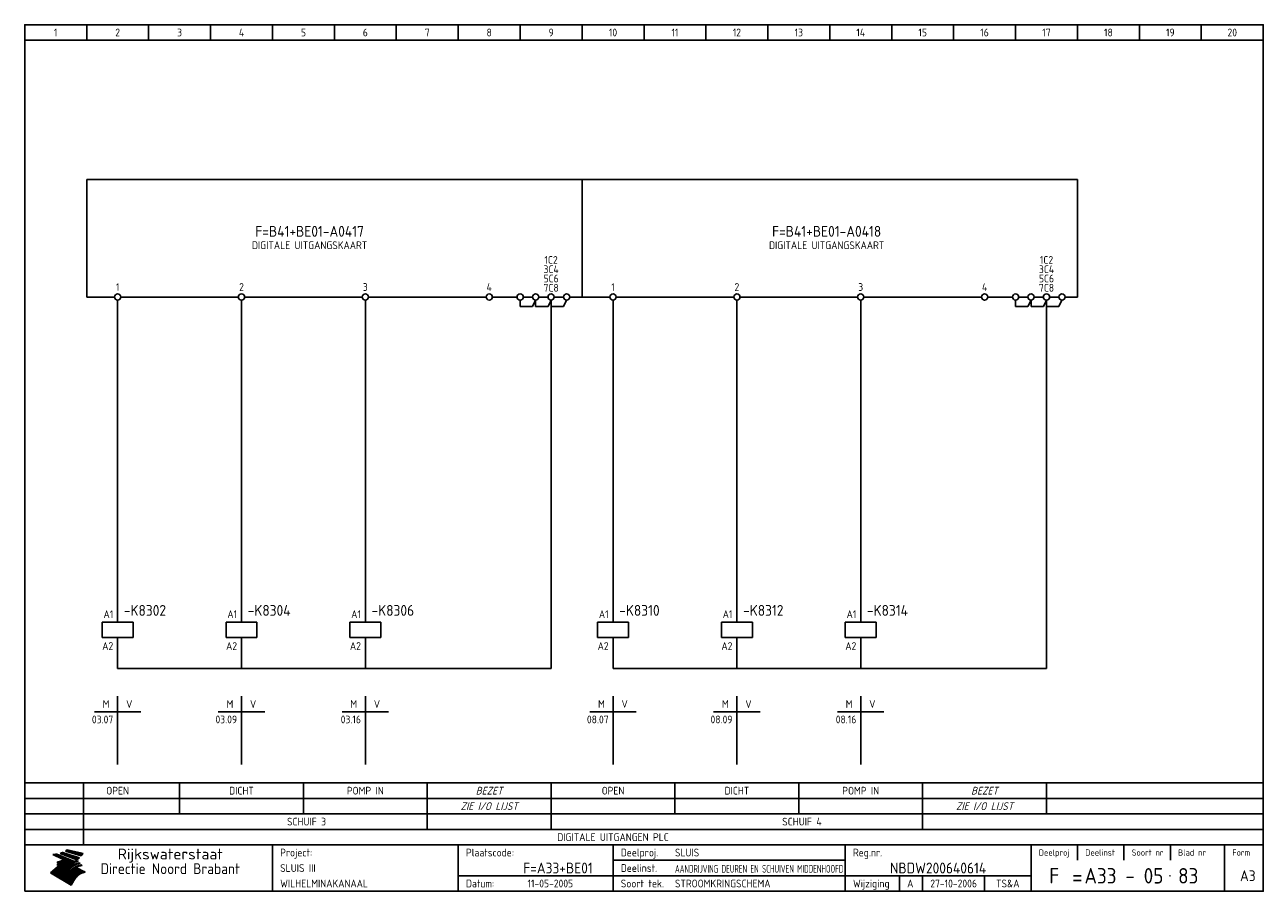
# Model space of a CAD drawing. Extents: x 10 to 410, y 10 to 290.
import ezdxf
from ezdxf.enums import TextEntityAlignment as Align

# ---------------------------------------------------------------- set-up
doc = ezdxf.new("R2010")
doc.units = 0
doc.header["$LTSCALE"] = 15
doc.header["$MEASUREMENT"] = 0
for name, color, linetype in [('0-25', 7, 'CONTINUOUS'), ('0-35', 2, 'CONTINUOUS'), ('0-50', 3, 'CONTINUOUS'), ('B-25', 7, 'CONTINUOUS'), ('B-35', 2, 'CONTINUOUS'), ('S-25', 7, 'CONTINUOUS')]:
    doc.layers.add(name, color=color, linetype=linetype)
doc.styles.add('ISO', font='iso.shx')
doc.styles.get("Standard").update_dxf_attribs({"font": 'iso.shx'})

# ---------------------------------------------------------------- blocks, each defined once
blk = doc.blocks.new('0035')
at = {"layer": 'S-25'}
blk.add_circle((0, 0), 1, dxfattribs=at)
at = {"layer": 'B-25'}
blk.add_attdef('OM1', text='', height=2.5, dxfattribs=at).set_placement((0, -3.01), align=Align.MIDDLE)
blk = doc.blocks.new('0059')
at = {"layer": 'S-25'}
for p, q in [((0, 0), (0, -5)), ((-5, -5), (5, -5)), ((-5, -10), (-5, -5)), ((5, -10), (5, -5)), ((-5, -10), (5, -10)), ((0, -10), (0, -15))]:
    blk.add_line(p, q, dxfattribs=at)
at = {"layer": 'B-25'}
for tag, p in [('KN1', (-1.43, -3.73)), ('KN2', (-1.43, -14.01))]:
    blk.add_attdef(tag, text='', height=2.5, dxfattribs=at).set_placement(p, align=Align.RIGHT)
at = {"layer": 'B-35'}
blk.add_attdef('KT', (7.14, -8.99), '', height=3.5, dxfattribs=at)
blk = doc.blocks.new('0060')
at = {"layer": 'S-25'}
for p, q in [((0, 0), (0, -22)), ((-7.5, -5), (0, -5)), ((7.5, -5), (0, -5))]:
    blk.add_line(p, q, dxfattribs=at)
at = {"layer": 'B-25', "style": 'ISO'}
blk.add_text('M', height=2.5, dxfattribs=at).set_placement((-3.75, -2.5), align=Align.MIDDLE_CENTER)
blk.add_text('V', height=2.5, dxfattribs=at).set_placement((3.75, -2.5), align=Align.MIDDLE)
at = {"layer": 'B-25'}
for tag, p in [('M1', (-1.43, -8.73)), ('M2', (-1.43, -12.73)), ('M3', (-1.43, -16.73)), ('M4', (-1.43, -20.73))]:
    blk.add_attdef(tag, text='', height=2.5, dxfattribs=at).set_placement(p, align=Align.RIGHT)
for tag, p in [('V1', (1.57, -8.73)), ('V2', (1.57, -12.73)), ('V3', (1.57, -16.73)), ('V4', (1.57, -20.73))]:
    blk.add_attdef(tag, p, '', height=2.5, dxfattribs=at)
blk = doc.blocks.new('KADERA3')
at = {"layer": '0-25'}
for p, q in [((30, 285), (30, 290)), ((50, 285), (50, 290)), ((70, 285), (70, 290)), ((90, 285), (90, 290)), ((110, 285), (110, 290)), ((130, 285), (130, 290)), ((150, 285), (150, 290)), ((170, 285), (170, 290)), ((190, 285), (190, 290)), ((210, 285), (210, 290)), ((230, 285), (230, 290)), ((250, 285), (250, 290)), ((270, 285), (270, 290)), ((290, 285), (290, 290)), ((310, 285), (310, 290)), ((330, 285), (330, 290)), ((350, 285), (350, 290)), ((370, 285), (370, 290)), ((390, 285), (390, 290)), ((10, 285), (410, 285)), ((410, 35), (10, 35)), ((410, 30), (10, 30)), ((350, 25), (350, 20)), ((365, 25), (365, 20)), ((380, 25), (380, 20)), ((200, 20), (275, 20)), ((150, 15), (335, 15)), ((292.5, 15), (292.5, 10)), ((300, 15), (300, 10)), ((320, 15), (320, 10))]:
    blk.add_line(p, q, dxfattribs=at)
at = {"layer": '0-25', "color": 7}
for p, q in [((19.1, 21.89), (25.12, 19)), ((19.1, 21.89), (25.12, 19)), ((19.17, 21.86), (20.7, 21.86)), ((19.29, 21.8), (20.83, 21.8)), ((19.4, 21.75), (20.96, 21.75)), ((19.52, 21.69), (21.09, 21.69)), ((19.64, 21.63), (21.22, 21.63)), ((19.74, 21.92), (20.56, 21.92)), ((19.75, 21.58), (21.36, 21.58)), ((19.87, 21.52), (21.49, 21.52)), ((19.99, 21.47), (21.62, 21.47)), ((20.11, 21.41), (21.75, 21.41)), ((20.22, 21.35), (21.88, 21.35)), ((20.25, 21.97), (20.43, 21.97)), ((20.34, 21.3), (22.02, 21.3)), ((20.38, 21.99), (26.02, 19.59)), ((20.38, 21.99), (26.02, 19.59)), ((20.46, 21.24), (22.15, 21.24)), ((20.57, 21.18), (22.28, 21.18)), ((20.69, 21.13), (22.41, 21.13)), ((20.81, 21.07), (22.55, 21.07)), ((20.92, 21.02), (22.68, 21.02)), ((21.04, 20.96), (22.81, 20.96)), ((21.16, 20.9), (22.94, 20.9)), ((21.27, 20.85), (23.07, 20.85)), ((21.39, 20.79), (23.21, 20.79)), ((21.47, 22.25), (26.83, 20.19)), ((21.47, 22.25), (26.83, 20.19)), ((21.49, 22.25), (23.07, 22.25)), ((21.51, 20.73), (23.34, 20.73)), ((21.6, 22.2), (23.25, 22.2)), ((21.63, 20.68), (23.47, 20.68)), ((21.65, 22.31), (22.89, 22.31)), ((21.74, 20.62), (23.6, 20.62)), ((21.75, 22.14), (23.42, 22.14)), ((21.8, 22.37), (22.71, 22.37)), ((21.86, 20.57), (23.73, 20.57)), ((21.9, 22.08), (23.6, 22.08)), ((21.94, 22.42), (22.53, 22.42)), ((21.98, 20.51), (23.87, 20.51)), ((22.04, 22.03), (23.78, 22.03)), ((22.06, 22.48), (22.36, 22.48)), ((22.09, 20.45), (24, 20.45)), ((22.18, 22.53), (27.65, 20.8)), ((22.18, 22.53), (27.65, 20.8)), ((22.19, 21.97), (23.96, 21.97)), ((22.21, 20.4), (24.13, 20.4)), ((22.33, 20.34), (24.26, 20.34)), ((22.34, 21.92), (24.13, 21.92)), ((22.37, 20), (23.08, 20)), ((22.44, 20.28), (24.4, 20.28)), ((22.48, 21.86), (24.31, 21.86)), ((22.49, 20.06), (23.04, 20.06)), ((22.56, 20.23), (24.53, 20.23)), ((22.61, 20.12), (22.93, 20.12)), ((22.63, 21.8), (24.49, 21.8)), ((22.68, 20.17), (24.66, 20.17)), ((22.71, 20.17), (22.82, 20.17)), ((23.11, 20.02), (22.77, 20.2)), ((23.11, 20.02), (22.77, 20.2)), ((22.78, 21.75), (24.67, 21.75)), ((22.79, 20.12), (24.79, 20.12)), ((22.91, 20.06), (24.92, 20.06)), ((22.92, 21.69), (24.85, 21.69)), ((23.03, 20), (25.06, 20)), ((23.07, 21.63), (25.02, 21.63)), ((23.14, 22.99), (28.22, 21.46)), ((23.14, 22.99), (28.22, 21.46)), ((23.15, 22.98), (25.33, 22.98)), ((23.22, 21.58), (25.2, 21.58)), ((23.23, 23.04), (25.09, 23.04)), ((23.32, 23.1), (24.84, 23.1)), ((23.34, 22.93), (25.57, 22.93)), ((23.36, 21.52), (25.38, 21.52)), ((23.4, 23.15), (24.6, 23.15)), ((23.49, 23.21), (24.36, 23.21)), ((23.51, 21.47), (25.56, 21.47)), ((23.52, 22.87), (25.81, 22.87)), ((23.57, 23.27), (24.12, 23.27)), ((23.64, 23.32), (23.87, 23.32)), ((23.66, 21.41), (25.74, 21.41)), ((23.7, 23.36), (28.82, 22.17)), ((23.7, 23.36), (28.82, 22.17)), ((23.71, 22.82), (26.06, 22.82)), ((23.8, 21.35), (25.91, 21.35)), ((23.9, 22.76), (26.3, 22.76)), ((23.95, 21.3), (26.09, 21.3)), ((24.09, 22.7), (26.54, 22.7)), ((24.09, 21.24), (26.27, 21.24)), ((24.24, 21.18), (26.45, 21.18)), ((24.27, 22.65), (26.78, 22.65)), ((24.39, 21.13), (26.62, 21.13)), ((24.46, 22.59), (27.03, 22.59)), ((24.53, 21.07), (26.8, 21.07)), ((24.65, 22.53), (27.27, 22.53)), ((24.68, 21.02), (26.98, 21.02)), ((24.83, 20.96), (27.16, 20.96)), ((24.84, 22.48), (27.51, 22.48)), ((24.97, 20.9), (27.34, 20.9)), ((25.02, 22.42), (27.75, 22.42)), ((25.12, 20.85), (27.51, 20.85)), ((25.21, 22.37), (28, 22.37)), ((25.27, 20.79), (27.63, 20.79)), ((25.4, 22.31), (28.24, 22.31)), ((25.41, 20.73), (27.57, 20.73)), ((25.56, 20.68), (27.51, 20.68)), ((25.58, 22.25), (28.48, 22.25)), ((25.71, 20.62), (27.44, 20.62)), ((25.77, 22.2), (28.72, 22.2)), ((25.85, 20.57), (27.37, 20.57)), ((25.96, 22.14), (28.79, 22.14)), ((26, 20.51), (27.29, 20.51)), ((26.15, 22.08), (28.75, 22.08)), ((26.15, 20.45), (27.22, 20.45)), ((26.29, 20.4), (27.14, 20.4)), ((26.33, 22.03), (28.71, 22.03)), ((26.44, 20.34), (27.06, 20.34)), ((26.52, 21.97), (28.66, 21.97)), ((26.59, 20.28), (26.97, 20.28)), ((26.71, 21.92), (28.62, 21.92)), ((26.73, 20.23), (26.89, 20.23)), ((26.9, 21.86), (28.57, 21.86)), ((27.08, 21.8), (28.52, 21.8)), ((27.27, 21.75), (28.48, 21.75)), ((27.46, 21.69), (28.43, 21.69)), ((27.65, 21.63), (28.38, 21.63)), ((27.83, 21.58), (28.33, 21.58)), ((28.02, 21.52), (28.28, 21.52)), ((28.21, 21.47), (28.22, 21.47)), ((20.58, 17.88), (18.3, 16)), ((20.58, 17.88), (18.3, 16)), ((24.94, 11.97), (18.3, 16)), ((24.94, 11.97), (18.3, 16)), ((18.31, 16.01), (20.96, 16.01)), ((18.38, 16.07), (21.46, 16.07)), ((18.45, 16.12), (21.88, 16.12)), ((18.52, 16.18), (22.15, 16.18)), ((18.59, 16.23), (22.38, 16.23)), ((18.65, 16.29), (22.58, 16.29)), ((18.72, 16.35), (22.75, 16.35)), ((18.79, 16.4), (22.91, 16.4)), ((18.86, 16.46), (20.6, 16.46)), ((18.93, 16.52), (20.6, 16.52)), ((18.99, 16.57), (20.6, 16.57)), ((19.06, 16.63), (20.6, 16.63)), ((19.13, 16.68), (20.6, 16.68)), ((19.2, 16.74), (20.6, 16.74)), ((19.27, 16.8), (20.6, 16.8)), ((19.33, 16.85), (21.07, 16.85)), ((19.4, 16.91), (21.55, 16.91)), ((19.47, 16.97), (21.88, 16.97)), ((19.54, 17.02), (22.13, 17.02)), ((19.61, 17.08), (22.34, 17.08)), ((19.67, 17.13), (20.6, 17.13)), ((19.74, 17.19), (20.6, 17.19)), ((19.81, 17.25), (20.6, 17.25)), ((19.88, 17.3), (20.6, 17.3)), ((19.95, 17.36), (20.6, 17.36)), ((20.01, 17.42), (20.6, 17.42)), ((20.08, 17.47), (20.93, 17.47)), ((20.15, 17.53), (21.26, 17.53)), ((20.22, 17.58), (21.51, 17.58)), ((20.29, 17.64), (21.72, 17.64)), ((20.35, 17.7), (21.9, 17.7)), ((20.42, 17.75), (22.07, 17.75)), ((20.49, 17.81), (22.22, 17.81)), ((20.56, 17.87), (22.36, 17.87)), ((20.6, 19.11), (20.58, 19.51)), ((20.6, 19.11), (20.58, 19.51)), ((20.58, 19.5), (22.09, 19.5)), ((20.58, 19.44), (21.95, 19.44)), ((20.59, 19.38), (21.79, 19.38)), ((20.59, 19.33), (21.62, 19.33)), ((20.59, 19.27), (21.42, 19.27)), ((20.6, 19.22), (21.2, 19.22)), ((20.6, 19.16), (20.93, 19.16)), ((20.6, 19.11), (20.69, 19.12)), ((20.6, 19.11), (20.69, 19.12)), ((20.6, 18.79), (20.77, 18.81)), ((20.6, 18.79), (20.77, 18.81)), ((20.6, 18.29), (20.6, 18.79)), ((20.6, 18.29), (20.6, 18.79)), ((20.6, 18.77), (22.46, 18.77)), ((20.6, 18.71), (22.33, 18.71)), ((20.6, 18.65), (22.19, 18.65)), ((20.6, 18.6), (22.04, 18.6)), ((20.6, 18.54), (21.87, 18.54)), ((20.6, 18.48), (21.68, 18.48)), ((20.6, 18.43), (21.46, 18.43)), ((20.6, 18.37), (21.21, 18.37)), ((20.6, 18.32), (20.87, 18.32)), ((20.6, 18.29), (20.88, 18.32)), ((20.6, 18.29), (20.88, 18.32)), ((20.6, 17.88), (20.86, 17.91)), ((20.6, 17.88), (20.86, 17.91)), ((20.6, 17.43), (20.97, 17.48)), ((20.6, 17.43), (20.97, 17.48)), ((20.6, 17.43), (20.6, 17.09)), ((20.6, 17.43), (20.6, 17.09)), ((20.6, 17.09), (21.26, 17.16)), ((20.6, 17.09), (21.26, 17.16)), ((20.6, 16.8), (21.37, 16.89)), ((20.6, 16.8), (21.37, 16.89)), ((20.6, 16.8), (20.6, 16.45)), ((20.6, 16.8), (20.6, 16.45)), ((20.6, 16.45), (21.56, 16.56)), ((20.6, 16.45), (21.56, 16.56)), ((20.6, 15.97), (21.67, 16.09)), ((20.6, 15.97), (21.67, 16.09)), ((20.7, 16.46), (23.06, 16.46)), ((20.9, 19.55), (22.23, 19.55)), ((20.9, 18.82), (22.59, 18.82)), ((20.98, 17.92), (22.5, 17.92)), ((21.02, 17.13), (22.53, 17.13)), ((21.19, 19.61), (22.35, 19.61)), ((21.2, 16.52), (23.2, 16.52)), ((21.32, 18.88), (22.71, 18.88)), ((21.32, 17.98), (22.62, 17.98)), ((21.42, 19.67), (22.47, 19.67)), ((21.47, 17.19), (22.7, 17.19)), ((21.59, 18.03), (22.74, 18.03)), ((21.61, 18.93), (22.82, 18.93)), ((21.62, 19.72), (22.59, 19.72)), ((21.72, 16.57), (23.32, 16.57)), ((21.77, 17.25), (22.85, 17.25)), ((21.8, 19.78), (22.69, 19.78)), ((21.8, 18.09), (22.85, 18.09)), ((21.84, 18.99), (22.92, 18.99)), ((21.96, 19.83), (22.79, 19.83)), ((21.99, 18.15), (22.95, 18.15)), ((22.01, 17.3), (22.99, 17.3)), ((22.03, 19.05), (23.03, 19.05)), ((22.1, 16.63), (23.44, 16.63)), ((22.11, 19.89), (22.89, 19.89)), ((22.16, 18.2), (23.05, 18.2)), ((22.21, 19.1), (23.12, 19.1)), ((22.21, 17.36), (23.12, 17.36)), ((22.24, 19.95), (22.99, 19.95)), ((22.31, 18.26), (23.15, 18.26)), ((22.36, 19.16), (23.22, 19.16)), ((22.38, 16.68), (23.56, 16.68)), ((22.39, 17.42), (23.24, 17.42)), ((22.45, 18.32), (23.24, 18.32)), ((22.51, 19.22), (23.3, 19.22)), ((22.56, 17.47), (23.36, 17.47)), ((22.59, 18.37), (23.33, 18.37)), ((22.6, 16.74), (23.66, 16.74)), ((22.64, 19.27), (23.39, 19.27)), ((22.71, 18.43), (23.42, 18.43)), ((22.71, 17.53), (23.47, 17.53)), ((22.77, 19.33), (23.47, 19.33)), ((22.79, 16.8), (23.77, 16.8)), ((22.83, 18.48), (23.5, 18.48)), ((22.84, 17.58), (23.57, 17.58)), ((22.89, 19.38), (23.55, 19.38)), ((22.94, 18.54), (23.58, 18.54)), ((22.96, 16.85), (23.86, 16.85)), ((22.97, 17.64), (23.67, 17.64)), ((23, 19.44), (23.63, 19.44)), ((23.04, 18.6), (23.66, 18.6)), ((23.1, 19.5), (23.72, 19.5)), ((23.1, 17.7), (23.77, 17.7)), ((23.12, 16.91), (23.96, 16.91)), ((23.14, 18.65), (23.74, 18.65)), ((23.15, 19.95), (25.19, 19.95)), ((23.21, 19.55), (23.8, 19.55)), ((23.21, 17.75), (23.86, 17.75)), ((23.21, 16.01), (28.9, 16.01)), ((23.24, 18.71), (23.82, 18.71)), ((23.26, 19.89), (25.32, 19.89)), ((23.26, 16.97), (24.05, 16.97)), ((23.3, 19.61), (23.88, 19.61)), ((23.32, 17.81), (23.95, 17.81)), ((23.33, 18.77), (23.91, 18.77)), ((23.37, 16.07), (29.08, 16.07)), ((23.38, 19.83), (25.45, 19.83)), ((23.39, 19.67), (23.81, 19.67)), ((23.39, 17.02), (24.14, 17.02)), ((23.42, 18.82), (23.99, 18.82)), ((23.42, 17.87), (24.03, 17.87)), ((23.45, 19.7), (23.58, 19.79)), ((23.45, 19.7), (23.58, 19.79)), ((23.48, 19.72), (23.7, 19.72)), ((23.5, 19.78), (25.58, 19.78)), ((23.51, 18.88), (24.07, 18.88)), ((23.51, 16.12), (29.27, 16.12)), ((23.52, 17.92), (24.11, 17.92)), ((23.52, 17.08), (24.22, 17.08)), ((23.54, 18.9), (24.3, 19.42)), ((23.54, 18.9), (24.3, 19.42)), ((23.56, 19.78), (23.59, 19.78)), ((23.56, 19.39), (23.9, 19.62)), ((23.56, 19.39), (23.9, 19.62)), ((23.58, 19.79), (23.9, 19.62)), ((23.58, 19.79), (23.9, 19.62)), ((23.59, 18.93), (24.15, 18.93)), ((23.61, 19.72), (25.72, 19.72)), ((23.62, 17.98), (24.2, 17.98)), ((23.63, 17.13), (24.3, 17.13)), ((23.65, 18.59), (24.62, 19.25)), ((23.65, 18.59), (24.62, 19.25)), ((29.41, 16.17), (23.65, 16.17)), ((23.67, 18.99), (24.23, 18.99)), ((23.71, 18.03), (24.28, 18.03)), ((23.73, 19.67), (25.85, 19.67)), ((23.75, 19.05), (24.32, 19.05)), ((23.75, 17.19), (24.38, 17.19)), ((23.77, 16.23), (29.47, 16.23)), ((23.79, 18.09), (24.36, 18.09)), ((23.83, 19.1), (24.4, 19.1)), ((23.85, 19.61), (25.98, 19.61)), ((23.85, 17.25), (24.46, 17.25)), ((23.88, 18.15), (24.44, 18.15)), ((23.89, 16.29), (29.36, 16.29)), ((23.92, 19.16), (24.48, 19.16)), ((23.94, 18.19), (25.23, 19.07)), ((23.94, 18.19), (25.23, 19.07)), ((23.95, 17.3), (24.55, 17.3)), ((23.96, 19.55), (25.96, 19.55)), ((23.96, 18.2), (24.53, 18.2)), ((24, 19.22), (24.56, 19.22)), ((24, 16.35), (29.24, 16.35)), ((24.04, 18.26), (24.61, 18.26)), ((24.05, 17.36), (24.63, 17.36)), ((24.06, 17.88), (25.34, 18.76)), ((24.06, 17.88), (25.34, 18.76)), ((24.08, 19.5), (25.88, 19.5)), ((24.08, 19.27), (24.58, 19.27)), ((24.11, 16.4), (29.13, 16.4)), ((24.13, 18.32), (24.69, 18.32)), ((24.14, 17.42), (24.71, 17.42)), ((24.16, 19.33), (24.47, 19.33)), ((24.2, 19.44), (25.79, 19.44)), ((24.21, 18.37), (24.77, 18.37)), ((24.21, 16.46), (29.02, 16.46)), ((24.23, 17.47), (24.79, 17.47)), ((24.24, 17.48), (25.52, 18.36)), ((24.24, 17.48), (25.52, 18.36)), ((24.25, 19.38), (24.36, 19.38)), ((24.29, 18.43), (24.85, 18.43)), ((24.3, 19.42), (24.62, 19.25)), ((24.3, 19.42), (24.62, 19.25)), ((24.31, 19.38), (25.71, 19.38)), ((24.31, 17.53), (24.87, 17.53)), ((24.31, 16.52), (28.91, 16.52)), ((24.35, 17.17), (25.64, 18.05)), ((24.35, 17.17), (25.64, 18.05)), ((24.37, 18.48), (24.94, 18.48)), ((24.39, 17.58), (24.96, 17.58)), ((24.4, 16.57), (28.79, 16.57)), ((24.43, 19.33), (25.62, 19.33)), ((24.45, 18.54), (25.02, 18.54)), ((24.47, 17.64), (25.04, 17.64)), ((24.49, 16.63), (28.68, 16.63)), ((24.54, 18.6), (25.1, 18.6)), ((24.55, 19.27), (25.54, 19.27)), ((24.56, 17.7), (25.12, 17.7)), ((24.57, 16.68), (28.57, 16.68)), ((24.62, 18.65), (25.18, 18.65)), ((24.63, 16.72), (25.91, 17.6)), ((24.63, 16.72), (25.91, 17.6)), ((24.64, 17.75), (25.2, 17.75)), ((24.66, 16.74), (28.45, 16.74)), ((24.67, 19.22), (25.45, 19.22)), ((24.7, 18.71), (25.27, 18.71)), ((24.72, 17.81), (25.29, 17.81)), ((24.74, 16.8), (28.34, 16.8)), ((24.78, 19.16), (25.37, 19.16)), ((24.78, 18.77), (25.34, 18.77)), ((24.8, 17.87), (25.37, 17.87)), ((24.82, 16.85), (28.23, 16.85)), ((24.87, 18.82), (25.4, 18.82)), ((24.89, 17.92), (25.45, 17.92)), ((24.9, 19.1), (25.28, 19.1)), ((24.9, 16.91), (28.11, 16.91)), ((24.95, 18.88), (25.45, 18.88)), ((24.97, 17.98), (25.53, 17.98)), ((24.99, 16.97), (28, 16.97)), ((25.02, 19.05), (25.2, 19.05)), ((25.03, 18.93), (25.51, 18.93)), ((25.05, 18.03), (25.61, 18.03)), ((25.07, 17.02), (27.89, 17.02)), ((25.11, 18.99), (25.57, 18.99)), ((26.02, 19.59), (25.12, 19)), ((26.02, 19.59), (25.12, 19)), ((25.13, 18.09), (25.68, 18.09)), ((25.15, 17.08), (27.77, 17.08)), ((25.19, 19.05), (25.63, 19.05)), ((25.21, 18.15), (25.75, 18.15)), ((25.23, 17.13), (27.66, 17.13)), ((25.26, 19.1), (25.7, 19.1)), ((25.3, 18.2), (25.82, 18.2)), ((25.31, 17.19), (27.55, 17.19)), ((25.33, 19.16), (25.77, 19.16)), ((25.38, 18.26), (25.89, 18.26)), ((25.39, 19.22), (25.85, 19.22)), ((25.4, 17.25), (27.43, 17.25)), ((25.46, 18.32), (25.97, 18.32)), ((25.47, 19.27), (25.93, 19.27)), ((25.48, 17.3), (27.32, 17.3)), ((25.54, 19.33), (26.03, 19.33)), ((25.54, 18.37), (26.06, 18.37)), ((25.56, 17.36), (27.21, 17.36)), ((25.62, 18.43), (26.14, 18.43)), ((25.63, 19.38), (26.13, 19.38)), ((25.64, 17.42), (27.1, 17.42)), ((25.7, 18.48), (26.24, 18.48)), ((25.72, 19.44), (26.24, 19.44)), ((25.73, 17.47), (26.98, 17.47)), ((25.79, 18.54), (26.34, 18.54)), ((25.81, 17.53), (26.87, 17.53)), ((25.82, 19.5), (26.36, 19.5)), ((25.89, 18.6), (26.46, 18.6)), ((25.89, 17.58), (26.76, 17.58)), ((25.93, 19.55), (26.53, 19.55)), ((25.96, 17.64), (26.64, 17.64)), ((25.99, 18.65), (26.58, 18.65)), ((26.04, 17.7), (26.59, 17.7)), ((26.06, 19.61), (26.85, 19.61)), ((26.1, 18.71), (26.72, 18.71)), ((26.12, 17.75), (26.67, 17.75)), ((26.2, 17.81), (26.76, 17.81)), ((26.21, 19.67), (27.23, 19.67)), ((26.23, 18.77), (26.89, 18.77)), ((26.29, 17.87), (26.86, 17.87)), ((26.37, 18.82), (27.09, 18.82)), ((26.39, 17.92), (26.97, 17.92)), ((26.44, 19.72), (27.18, 19.72)), ((26.49, 17.98), (27.09, 17.98)), ((26.53, 18.88), (27.34, 18.88)), ((26.56, 17.68), (29.54, 16.2)), ((26.56, 17.68), (29.54, 16.2)), ((26.6, 18.03), (27.22, 18.03)), ((26.72, 18.09), (27.38, 18.09)), ((26.73, 18.93), (27.66, 18.93)), ((26.85, 18.15), (27.56, 18.15)), ((26.99, 18.99), (27.9, 18.99)), ((27, 18.2), (27.8, 18.2)), ((27.13, 19.78), (27.25, 19.64)), ((27.13, 19.78), (27.25, 19.64)), ((27.18, 18.26), (28.13, 18.26)), ((27.26, 19.05), (27.84, 19.05)), ((27.39, 18.32), (28.47, 18.32)), ((27.7, 18.37), (28.49, 18.37)), ((27.78, 19.1), (27.93, 18.96)), ((27.78, 19.1), (27.93, 18.96)), ((28, 18.43), (28.44, 18.43)), ((28.29, 15.83), (29.54, 16.2)), ((28.29, 15.83), (29.54, 16.2)), ((28.39, 18.48), (28.54, 18.32)), ((28.39, 18.48), (28.54, 18.32)), ((29.54, 16.2), (29.45, 16.17)), ((29.54, 16.2), (29.45, 16.17)), ((29.46, 16.18), (29.47, 16.18)), ((18.38, 15.95), (20.6, 15.95)), ((18.47, 15.9), (20.6, 15.9)), ((18.57, 15.84), (20.6, 15.84)), ((18.66, 15.78), (20.6, 15.78)), ((18.75, 15.73), (20.6, 15.73)), ((18.85, 15.67), (20.6, 15.67)), ((18.94, 15.62), (20.6, 15.62)), ((19.03, 15.56), (27.83, 15.56)), ((19.12, 15.5), (27.75, 15.5)), ((19.22, 15.45), (27.66, 15.45)), ((19.31, 15.39), (27.58, 15.39)), ((19.4, 15.33), (27.5, 15.33)), ((19.49, 15.28), (27.43, 15.28)), ((19.59, 15.22), (27.36, 15.22)), ((19.68, 15.17), (27.29, 15.17)), ((19.77, 15.11), (27.22, 15.11)), ((19.86, 15.05), (27.15, 15.05)), ((19.96, 15), (27.09, 15)), ((20.05, 14.94), (27.02, 14.94)), ((20.14, 14.88), (26.96, 14.88)), ((20.24, 14.83), (26.9, 14.83)), ((20.33, 14.77), (26.84, 14.77)), ((20.42, 14.72), (26.79, 14.72)), ((20.51, 14.66), (26.73, 14.66)), ((20.6, 15.97), (20.6, 15.58)), ((20.6, 15.97), (20.6, 15.58)), ((20.6, 15.58), (21.95, 15.73)), ((20.6, 15.58), (21.95, 15.73)), ((20.61, 14.6), (26.68, 14.6)), ((20.7, 14.55), (26.62, 14.55)), ((20.79, 14.49), (26.57, 14.49)), ((20.88, 14.43), (26.52, 14.43)), ((20.94, 15.62), (27.92, 15.62)), ((20.98, 14.38), (26.47, 14.38)), ((21.07, 14.32), (26.42, 14.32)), ((21.16, 14.27), (26.38, 14.27)), ((21.25, 14.21), (26.33, 14.21)), ((21.35, 14.15), (26.29, 14.15)), ((21.44, 14.1), (26.24, 14.1)), ((21.45, 15.67), (28.01, 15.67)), ((21.53, 14.04), (26.2, 14.04)), ((21.63, 13.98), (26.16, 13.98)), ((21.72, 13.93), (26.12, 13.93)), ((21.81, 13.87), (26.08, 13.87)), ((21.9, 13.82), (26.04, 13.82)), ((21.96, 15.73), (28.11, 15.73)), ((22, 13.76), (26, 13.76)), ((22.09, 13.7), (25.96, 13.7)), ((22.18, 13.65), (25.93, 13.65)), ((22.27, 13.59), (25.89, 13.59)), ((22.34, 15.78), (28.21, 15.78)), ((22.37, 13.53), (25.86, 13.53)), ((22.46, 13.48), (25.82, 13.48)), ((22.55, 13.42), (25.79, 13.42)), ((22.62, 15.84), (28.33, 15.84)), ((22.65, 13.37), (25.76, 13.37)), ((22.74, 13.31), (25.73, 13.31)), ((22.83, 13.25), (25.69, 13.25)), ((22.84, 15.9), (28.52, 15.9)), ((22.92, 13.2), (25.66, 13.2)), ((23.02, 13.14), (25.63, 13.14)), ((23.04, 15.95), (28.71, 15.95)), ((23.11, 13.08), (25.59, 13.08)), ((23.2, 13.03), (25.56, 13.03)), ((23.29, 12.97), (25.53, 12.97)), ((23.39, 12.92), (25.5, 12.92)), ((23.48, 12.86), (25.46, 12.86)), ((23.57, 12.8), (25.43, 12.8)), ((23.66, 12.75), (25.4, 12.75)), ((23.76, 12.69), (25.36, 12.69)), ((23.85, 12.63), (25.33, 12.63)), ((23.94, 12.58), (25.3, 12.58)), ((24.04, 12.52), (25.26, 12.52)), ((24.13, 12.47), (25.23, 12.47)), ((24.22, 12.41), (25.2, 12.41)), ((24.31, 12.35), (25.17, 12.35)), ((24.41, 12.3), (25.13, 12.3)), ((24.5, 12.24), (25.1, 12.24)), ((24.59, 12.18), (25.07, 12.18)), ((24.68, 12.13), (25.03, 12.13)), ((24.78, 12.07), (25, 12.07)), ((24.87, 12.02), (24.97, 12.02)), ((24.94, 11.97), (25.81, 13.45)), ((24.94, 11.97), (25.81, 13.45))]:
    blk.add_line(p, q, dxfattribs=at)
for centre, radius, start, end in [((19.15, 29.7), 7.8, 269.6055, 279.0886), ((19.15, 29.7), 7.8, 269.6055, 279.0886), ((19.93, 25.38), 5.91, 276.3402, 298.7463), ((19.93, 25.38), 5.91, 276.3402, 298.7463), ((19.84, 25.09), 6.03, 278.129, 302.868), ((19.84, 25.09), 6.03, 278.129, 302.868), ((19.84, 27.26), 5.27, 288.0217, 296.3084), ((19.84, 27.26), 5.27, 288.0217, 296.3084), ((20.49, 27.56), 5.28, 300.0654, 307.393), ((20.49, 27.56), 5.28, 300.0654, 307.393), ((24.11, 24.7), 5.26, 301.1147, 312.2814), ((24.11, 24.7), 5.26, 301.1147, 312.2814), ((21.95, 27.32), 8.59, 316.9248, 323.1399), ((21.95, 27.32), 8.59, 316.9248, 323.1399), ((20.21, 23.78), 5.91, 273.6149, 304.3803), ((20.21, 23.78), 5.91, 273.6149, 304.3803), ((20.35, 24.56), 5.76, 274.164, 302.5474), ((20.35, 24.56), 5.76, 274.164, 302.5474), ((20.05, 24.28), 6.02, 277.9472, 305.7139), ((20.05, 24.28), 6.02, 277.9472, 305.7139), ((20.04, 23.49), 6.09, 278.8115, 306.4242), ((20.04, 23.49), 6.09, 278.8115, 306.4242), ((20.53, 23.07), 5.96, 277.0519, 304.973), ((20.53, 23.07), 5.96, 277.0519, 304.973), ((20.72, 22.76), 5.91, 276.3402, 304.3803), ((20.72, 22.76), 5.91, 276.3402, 304.3803), ((21.06, 22.34), 5.81, 274.9043, 303.1745), ((21.06, 22.34), 5.81, 274.9043, 303.1745), ((20.82, 22.06), 6.04, 278.1111, 305.8489), ((20.82, 22.06), 6.04, 278.1111, 305.8489), ((21.3, 21.6), 5.91, 276.3402, 304.3803), ((21.3, 21.6), 5.91, 276.3402, 304.3803), ((27.05, 17.17), 2.63, 107.4286, 133.7799), ((27.05, 17.17), 2.63, 107.4286, 133.7799), ((27.45, 16.91), 2.81, 110.4143, 138.7411), ((27.45, 16.91), 2.81, 110.4143, 138.7411), ((27.57, 15.64), 3.4, 98.1566, 126.9045), ((27.57, 15.64), 3.4, 98.1566, 126.9045), ((27.91, 15.54), 3.39, 100.5835, 132.088), ((27.91, 15.54), 3.39, 100.5835, 132.088), ((28.21, 14.74), 3.67, 95.7581, 128.7216), ((28.21, 14.74), 3.67, 95.7581, 128.7216), ((27.01, 16.84), 2.93, 87.7348, 104.8316), ((27.01, 16.84), 2.93, 87.7348, 104.8316), ((27.37, 15.71), 3.93, 91.7838, 103.2817), ((27.37, 15.71), 3.93, 91.7838, 103.2817), ((28.4, 15.05), 3.21, 96.3886, 125.0052), ((28.4, 15.05), 3.21, 96.3886, 125.0052), ((27.82, 16.31), 2.8, 90.634, 105.1984), ((27.82, 16.31), 2.8, 90.634, 105.1984), ((28.19, 15.04), 3.93, 93.8342, 103.2817), ((28.19, 15.04), 3.93, 93.8342, 103.2817), ((28.58, 15.69), 2.8, 93.8141, 105.1984), ((28.58, 15.69), 2.8, 93.8141, 105.1984), ((28.95, 14.41), 3.93, 96.0135, 103.2817), ((28.95, 14.41), 3.93, 96.0135, 103.2817), ((31.24, 10.26), 6.3, 117.9568, 149.6251), ((31.24, 10.26), 6.3, 117.9568, 149.6251)]:
    blk.add_arc(centre, radius, start, end, dxfattribs=at)
at = {"layer": '0-35'}
for p, q in [((90, 25), (90, 10)), ((150, 25), (150, 10)), ((200, 25), (200, 10)), ((275, 25), (275, 10)), ((335, 25), (335, 10)), ((397.5, 25), (397.5, 10))]:
    blk.add_line(p, q, dxfattribs=at)
at = {"layer": '0-50'}
for p, q in [((10, 25), (410, 25)), ((348.75, 15), (351.25, 15)), ((348.75, 13.5), (351.25, 13.5))]:
    blk.add_line(p, q, dxfattribs=at)
blk.add_lwpolyline([(10, 10), (410, 10), (410, 290), (10, 290)], close=True, dxfattribs=at)
at = {"layer": '0-50', "const_width": 0.25}
blk.add_lwpolyline([(379.75, 15, 1), (380, 15, 1)], format="xyb", close=True, dxfattribs=at)
at = {"layer": '0-25', "style": 'ISO'}
for s, height, p in [('Project:', 2.5, (92.5, 22.5)), ('Plaatscode:', 2.5, (152.5, 22.5)), ('Deelproj.', 2.5, (202.5, 22.5)), ('Reg.nr.', 2.5, (277.5, 22.5)), ('Deelproj', 2, (337.5, 22.5)), ('Deelinst', 2, (352.5, 22.5)), ('Soort nr', 2, (367.5, 22.5)), ('Blad nr', 2, (382.5, 22.5)), ('Form', 2, (400, 22.5)), ('Deelinst.', 2.5, (202.5, 17.5)), ('Datum:', 2.5, (152.5, 12.5)), ('Soort tek.', 2.5, (202.5, 12.5)), ('Wijziging', 2.5, (277.5, 12.5))]:
    blk.add_text(s, height=height, dxfattribs=at).set_placement(p, align=Align.MIDDLE_LEFT)
for tag, p in [('STR1', (20, 287.5)), ('STR2', (40, 287.5)), ('STR3', (60, 287.5)), ('STR4', (80, 287.5)), ('STR5', (100, 287.5)), ('STR6', (120, 287.5)), ('STR7', (140, 287.5)), ('STR8', (160, 287.5)), ('STR9', (180, 287.5)), ('STR10', (200, 287.5)), ('STR11', (220, 287.5)), ('STR12', (240, 287.5)), ('STR13', (260, 287.5)), ('STR14', (280, 287.5)), ('STR15', (300, 287.5)), ('STR16', (320, 287.5)), ('STR17', (340, 287.5)), ('STR18', (360, 287.5)), ('STR19', (380, 287.5)), ('STR20', (400, 287.5)), ('W', (180, 12.5)), ('Z', (310, 12.5)), ('Y', (327.5, 12.5))]:
    blk.add_attdef(tag, text='', height=2.5, dxfattribs=at).set_placement(p, align=Align.MIDDLE)
for tag, p in [('N', (220, 22.5)), ('B', (92.5, 17.5)), ('P', (220, 17.5)), ('C', (92.5, 12.5)), ('U', (220, 12.5)), ('REV', (295, 12.5))]:
    blk.add_attdef(tag, text='', height=2.5, dxfattribs=at).set_placement(p, align=Align.MIDDLE_LEFT)
at = {"layer": '0-35', "style": 'ISO', "width": 1.00614}
blk.add_text('Rijkswaterstaat', height=3.5, dxfattribs=at).set_placement((40, 20.28), (74, 20.28), align=Align.FIT)
at = {"layer": '0-35', "color": 2, "style": 'ISO', "width": 0.948867}
blk.add_text('Directie Noord Brabant', height=3.5, dxfattribs=at).set_placement((34.5, 15.53), (79.5, 15.53), align=Align.FIT)
at = {"layer": '0-35', "style": 'ISO'}
for tag, p in [('X', (178.5, 17.5)), ('FORM', (402.5, 15))]:
    blk.add_attdef(tag, text='', height=3.5, dxfattribs=at).set_placement(p, align=Align.MIDDLE_LEFT)
blk.add_attdef('RNR', text='', height=3.5, dxfattribs=at).set_placement((305, 17.5), align=Align.MIDDLE)
at = {"layer": '0-50', "style": 'ISO'}
for tag, p in [('M', (342.5, 15)), ('O', (365, 15))]:
    blk.add_attdef(tag, text='', height=5, dxfattribs=at).set_placement(p, align=Align.MIDDLE)
blk.add_attdef('Q', text='', height=5, dxfattribs=at).set_placement((382.5, 15), align=Align.MIDDLE_LEFT)

msp = doc.modelspace()

# ---------------------------------------------------------------- linework, layer by layer
at = {"layer": '0-25'}
for p, q in [((10, 45), (410, 45)), ((10, 40), (410, 40))]:
    msp.add_line(p, q, dxfattribs=at)
at = {"layer": 'B-25'}
for p, q in [((29, 45), (29, 25)), ((60, 45), (60, 35)), ((100, 45), (100, 35)), ((140, 45), (140, 30)), ((180, 45), (180, 30)), ((220, 45), (220, 35)), ((260, 45), (260, 35)), ((300, 45), (300, 30)), ((340, 45), (340, 35))]:
    msp.add_line(p, q, dxfattribs=at)
at = {"layer": 'S-25'}
for p, q in [((30, 240), (30, 202)), ((30, 240), (350, 240)), ((190, 240), (190, 202)), ((190, 240), (190, 202)), ((350, 240), (350, 202)), ((30, 202), (39.02, 202)), ((40, 201), (40, 102)), ((40.98, 202), (79, 202)), ((80, 201), (80, 102)), ((81, 202), (119, 202)), ((120, 201), (120, 102)), ((121, 202), (159, 202)), ((161, 202), (169, 202)), ((170, 201), (170, 199)), ((171, 202), (174, 202)), ((175, 201), (174, 199)), ((175, 201), (175, 199)), ((176, 202), (179, 202)), ((180, 201), (179, 199)), ((180, 201), (180, 82)), ((180, 201), (180, 199)), ((181, 202), (184, 202)), ((185, 201), (184, 199)), ((186, 202), (190, 202)), ((190, 202), (199.02, 202)), ((200, 201), (200, 102)), ((200.98, 202), (239, 202)), ((240, 201), (240, 102)), ((241, 202), (279, 202)), ((280, 201), (280, 102)), ((281, 202), (319, 202)), ((321, 202), (329, 202)), ((330, 201), (330, 199)), ((331, 202), (334, 202)), ((335, 201), (334, 199)), ((335, 201), (335, 199)), ((336, 202), (339, 202)), ((340, 201), (339, 199)), ((340, 201), (340, 82)), ((340, 201), (340, 199)), ((341, 202), (344, 202)), ((345, 201), (344, 199)), ((346, 202), (350, 202)), ((174, 199), (170, 199)), ((179, 199), (175, 199)), ((184, 199), (180, 199)), ((334, 199), (330, 199)), ((339, 199), (335, 199)), ((344, 199), (340, 199)), ((40, 87), (40, 82)), ((80, 87), (80, 82)), ((120, 87), (120, 82)), ((200, 87), (200, 82)), ((240, 87), (240, 82)), ((280, 87), (280, 82)), ((40, 82), (180, 82)), ((200, 82), (340, 82))]:
    msp.add_line(p, q, dxfattribs=at)

# ---------------------------------------------------------------- block references
ref = msp.add_blockref('KADERA3', (0, 0), dxfattribs=at)
ref.add_attrib('B', 'SLUIS III', dxfattribs={"layer": '0-25', "height": 2.5, "style": 'ISO'}).set_placement((92.5, 17.5), align=Align.MIDDLE_LEFT)
ref.add_attrib('C', 'WILHELMINAKANAAL', dxfattribs={"layer": '0-25', "height": 2.5, "style": 'ISO'}).set_placement((92.5, 12.5), align=Align.MIDDLE_LEFT)
ref.add_attrib('N', 'SLUIS', dxfattribs={"layer": '0-25', "height": 2.5, "style": 'ISO'}).set_placement((220, 22.5), align=Align.MIDDLE_LEFT)
ref.add_attrib('U', 'STROOMKRINGSCHEMA', dxfattribs={"layer": '0-25', "height": 2.5, "style": 'ISO'}).set_placement((220, 12.5), align=Align.MIDDLE_LEFT)
ref.add_attrib('M', 'F', dxfattribs={"layer": '0-50', "height": 5, "style": 'ISO'}).set_placement((342.5, 15), align=Align.MIDDLE)
ref.add_attrib('O', 'A33 - 05', dxfattribs={"layer": '0-50', "height": 5, "style": 'ISO'}).set_placement((365, 15), align=Align.MIDDLE)
ref.add_attrib('Q', '83', dxfattribs={"layer": '0-50', "height": 5, "style": 'ISO'}).set_placement((382.5, 15), align=Align.MIDDLE_LEFT)
ref.add_attrib('X', 'F=A33+BE01', dxfattribs={"layer": '0-35', "height": 3.5, "style": 'ISO'}).set_placement((171, 17.5), align=Align.MIDDLE_LEFT)
ref.add_attrib('RNR', 'NBDW200640614', dxfattribs={"layer": '0-35', "height": 3.5, "style": 'ISO'}).set_placement((305, 17.5), align=Align.MIDDLE)
ref.add_attrib('W', '11-05-2005', dxfattribs={"layer": '0-25', "height": 2.5, "style": 'ISO'}).set_placement((179.75, 12.5), align=Align.MIDDLE)
ref.add_attrib('FORM', 'A3', dxfattribs={"layer": '0-35', "height": 3.5, "style": 'ISO'}).set_placement((402.5, 15), align=Align.MIDDLE_LEFT)
ref.add_attrib('REV', 'A', dxfattribs={"layer": '0-25', "height": 2.5, "style": 'ISO'}).set_placement((295, 12.5), align=Align.MIDDLE_LEFT)
ref.add_attrib('Z', '27-10-2006', dxfattribs={"layer": '0-25', "height": 2.5, "style": 'ISO'}).set_placement((310, 12.5), align=Align.MIDDLE)
ref.add_attrib('Y', 'TS&A', dxfattribs={"layer": '0-25', "height": 2.5, "style": 'ISO'}).set_placement((327.5, 12.5), align=Align.MIDDLE)
ref.add_attrib('STR1', '1', dxfattribs={"layer": '0-25', "height": 2.5, "style": 'ISO'}).set_placement((20, 287.5), align=Align.MIDDLE)
ref.add_attrib('STR2', '2', dxfattribs={"layer": '0-25', "height": 2.5, "style": 'ISO'}).set_placement((40, 287.5), align=Align.MIDDLE)
ref.add_attrib('STR3', '3', dxfattribs={"layer": '0-25', "height": 2.5, "style": 'ISO'}).set_placement((60, 287.5), align=Align.MIDDLE)
ref.add_attrib('STR4', '4', dxfattribs={"layer": '0-25', "height": 2.5, "style": 'ISO'}).set_placement((80, 287.5), align=Align.MIDDLE)
ref.add_attrib('STR5', '5', dxfattribs={"layer": '0-25', "height": 2.5, "style": 'ISO'}).set_placement((100, 287.5), align=Align.MIDDLE)
ref.add_attrib('STR6', '6', dxfattribs={"layer": '0-25', "height": 2.5, "style": 'ISO'}).set_placement((120, 287.5), align=Align.MIDDLE)
ref.add_attrib('STR7', '7', dxfattribs={"layer": '0-25', "height": 2.5, "style": 'ISO'}).set_placement((140, 287.5), align=Align.MIDDLE)
ref.add_attrib('STR8', '8', dxfattribs={"layer": '0-25', "height": 2.5, "style": 'ISO'}).set_placement((160, 287.5), align=Align.MIDDLE)
ref.add_attrib('STR9', '9', dxfattribs={"layer": '0-25', "height": 2.5, "style": 'ISO'}).set_placement((180, 287.5), align=Align.MIDDLE)
ref.add_attrib('STR10', '10', dxfattribs={"layer": '0-25', "height": 2.5, "style": 'ISO'}).set_placement((200, 287.5), align=Align.MIDDLE)
ref.add_attrib('STR11', '11', dxfattribs={"layer": '0-25', "height": 2.5, "style": 'ISO'}).set_placement((220, 287.5), align=Align.MIDDLE)
ref.add_attrib('STR12', '12', dxfattribs={"layer": '0-25', "height": 2.5, "style": 'ISO'}).set_placement((240, 287.5), align=Align.MIDDLE)
ref.add_attrib('STR13', '13', dxfattribs={"layer": '0-25', "height": 2.5, "style": 'ISO'}).set_placement((260, 287.5), align=Align.MIDDLE)
ref.add_attrib('STR14', '14', dxfattribs={"layer": '0-25', "height": 2.5, "style": 'ISO'}).set_placement((280, 287.5), align=Align.MIDDLE)
ref.add_attrib('STR15', '15', dxfattribs={"layer": '0-25', "height": 2.5, "style": 'ISO'}).set_placement((300, 287.5), align=Align.MIDDLE)
ref.add_attrib('STR16', '16', dxfattribs={"layer": '0-25', "height": 2.5, "style": 'ISO'}).set_placement((320, 287.5), align=Align.MIDDLE)
ref.add_attrib('STR17', '17', dxfattribs={"layer": '0-25', "height": 2.5, "style": 'ISO'}).set_placement((340, 287.5), align=Align.MIDDLE)
ref.add_attrib('STR18', '18', dxfattribs={"layer": '0-25', "height": 2.5, "style": 'ISO'}).set_placement((360, 287.5), align=Align.MIDDLE)
ref.add_attrib('STR19', '19', dxfattribs={"layer": '0-25', "height": 2.5, "style": 'ISO'}).set_placement((380, 287.5), align=Align.MIDDLE)
ref.add_attrib('STR20', '20', dxfattribs={"layer": '0-25', "height": 2.5, "style": 'ISO'}).set_placement((400, 287.5), align=Align.MIDDLE)
ref = msp.add_blockref('0035', (40, 202), dxfattribs=at)
ref.add_attrib('OM1', '1', dxfattribs={"layer": 'B-25', "height": 2.5}).set_placement((40, 205.25), align=Align.MIDDLE)
ref = msp.add_blockref('0035', (80, 202), dxfattribs=at)
ref.add_attrib('OM1', '2', dxfattribs={"layer": 'B-25', "height": 2.5}).set_placement((80, 205.25), align=Align.MIDDLE)
ref = msp.add_blockref('0035', (120, 202), dxfattribs=at)
ref.add_attrib('OM1', '3', dxfattribs={"layer": 'B-25', "height": 2.5}).set_placement((120, 205.25), align=Align.MIDDLE)
ref = msp.add_blockref('0035', (160, 202), dxfattribs=at)
ref.add_attrib('OM1', '4', dxfattribs={"layer": 'B-25', "height": 2.5}).set_placement((160, 205.25), align=Align.MIDDLE)
ref = msp.add_blockref('0035', (200, 202), dxfattribs=at)
ref.add_attrib('OM1', '1', dxfattribs={"layer": 'B-25', "height": 2.5}).set_placement((200, 205.25), align=Align.MIDDLE)
ref = msp.add_blockref('0035', (240, 202), dxfattribs=at)
ref.add_attrib('OM1', '2', dxfattribs={"layer": 'B-25', "height": 2.5}).set_placement((240, 205.25), align=Align.MIDDLE)
ref = msp.add_blockref('0035', (280, 202), dxfattribs=at)
ref.add_attrib('OM1', '3', dxfattribs={"layer": 'B-25', "height": 2.5}).set_placement((280, 205.25), align=Align.MIDDLE)
ref = msp.add_blockref('0035', (320, 202), dxfattribs=at)
ref.add_attrib('OM1', '4', dxfattribs={"layer": 'B-25', "height": 2.5}).set_placement((320, 205.25), align=Align.MIDDLE)
for p in [(170, 202), (175, 202), (180, 202), (185, 202), (330, 202), (335, 202), (340, 202), (345, 202)]:
    msp.add_blockref('0035', p, dxfattribs=at)
ref = msp.add_blockref('0059', (40, 102), dxfattribs=at)
ref.add_attrib('KT', '-K8302', (42, 99), dxfattribs={"layer": 'B-35', "height": 3.5})
ref.add_attrib('KN1', 'A1', dxfattribs={"layer": 'B-25', "height": 2.5}).set_placement((38.57, 98.27), align=Align.RIGHT)
ref.add_attrib('KN2', 'A2', dxfattribs={"layer": 'B-25', "height": 2.5}).set_placement((38.57, 87.99), align=Align.RIGHT)
ref = msp.add_blockref('0059', (80, 102), dxfattribs=at)
ref.add_attrib('KT', '-K8304', (82, 99), dxfattribs={"layer": 'B-35', "height": 3.5})
ref.add_attrib('KN1', 'A1', dxfattribs={"layer": 'B-25', "height": 2.5}).set_placement((78.57, 98.27), align=Align.RIGHT)
ref.add_attrib('KN2', 'A2', dxfattribs={"layer": 'B-25', "height": 2.5}).set_placement((78.57, 87.99), align=Align.RIGHT)
ref = msp.add_blockref('0059', (120, 102), dxfattribs=at)
ref.add_attrib('KT', '-K8306', (122, 99), dxfattribs={"layer": 'B-35', "height": 3.5})
ref.add_attrib('KN1', 'A1', dxfattribs={"layer": 'B-25', "height": 2.5}).set_placement((118.57, 98.27), align=Align.RIGHT)
ref.add_attrib('KN2', 'A2', dxfattribs={"layer": 'B-25', "height": 2.5}).set_placement((118.57, 87.99), align=Align.RIGHT)
ref = msp.add_blockref('0059', (200, 102), dxfattribs=at)
ref.add_attrib('KT', '-K8310', (202, 99), dxfattribs={"layer": 'B-35', "height": 3.5})
ref.add_attrib('KN1', 'A1', dxfattribs={"layer": 'B-25', "height": 2.5}).set_placement((198.57, 98.27), align=Align.RIGHT)
ref.add_attrib('KN2', 'A2', dxfattribs={"layer": 'B-25', "height": 2.5}).set_placement((198.57, 87.99), align=Align.RIGHT)
ref = msp.add_blockref('0059', (240, 102), dxfattribs=at)
ref.add_attrib('KT', '-K8312', (242, 99), dxfattribs={"layer": 'B-35', "height": 3.5})
ref.add_attrib('KN1', 'A1', dxfattribs={"layer": 'B-25', "height": 2.5}).set_placement((238.57, 98.27), align=Align.RIGHT)
ref.add_attrib('KN2', 'A2', dxfattribs={"layer": 'B-25', "height": 2.5}).set_placement((238.57, 87.99), align=Align.RIGHT)
ref = msp.add_blockref('0059', (280, 102), dxfattribs=at)
ref.add_attrib('KT', '-K8314', (282, 99), dxfattribs={"layer": 'B-35', "height": 3.5})
ref.add_attrib('KN1', 'A1', dxfattribs={"layer": 'B-25', "height": 2.5}).set_placement((278.57, 98.27), align=Align.RIGHT)
ref.add_attrib('KN2', 'A2', dxfattribs={"layer": 'B-25', "height": 2.5}).set_placement((278.57, 87.99), align=Align.RIGHT)
for p, values in [((40, 73), {'M1': '03.07'}), ((80, 73), {'M1': '03.09'}), ((120, 73), {'M1': '03.16'}), ((200, 73), {'M1': '08.07'}), ((240, 73), {'M1': '08.09'}), ((280, 73), {'M1': '08.16'})]:
    msp.add_blockref('0060', p, dxfattribs=at).add_auto_attribs(values)

# ---------------------------------------------------------------- texts
at = {"layer": 'B-25', "style": 'ISO'}
for s, p in [('DIGITALE UITGANGSKAART', (102, 218.75)), ('DIGITALE UITGANGSKAART', (269, 218.75)), ('3C4', (180, 211)), ('1C2', (180, 214)), ('3C4', (340, 211)), ('1C2', (340, 214)), ('5C6', (180, 208)), ('5C6', (340, 208)), ('7C8', (180, 205)), ('7C8', (340, 205)), ('OPEN', (40, 42.5)), ('DICHT', (80, 42.5)), ('POMP IN', (120, 42.5)), ('OPEN', (200, 42.5)), ('DICHT', (240, 42.5)), ('POMP IN', (280, 42.5)), ('SCHUIF 3', (101, 32.5)), ('SCHUIF 4', (261, 32.5)), ('DIGITALE UITGANGEN PLC', (200, 27.5))]:
    msp.add_text(s, height=2.5, dxfattribs=at).set_placement(p, align=Align.MIDDLE)
at = {"layer": 'B-25', "style": 'ISO', "oblique": 15}
for s, p in [('BEZET', (160, 42.5)), ('BEZET', (320, 42.5)), ('ZIE I/O LIJST', (160, 37.5)), ('ZIE I/O LIJST', (320, 37.5))]:
    msp.add_text(s, height=2.5, dxfattribs=at).set_placement(p, align=Align.MIDDLE)
at = {"layer": 'B-25', "style": 'ISO', "width": 0.793392}
msp.add_text('AANDRIJVING DEUREN EN SCHUIVEN MIDDENHOOFD', height=2.5, dxfattribs=at).set_placement((220, 16), (274.4, 16), align=Align.FIT)
at = {"layer": 'B-35', "style": 'ISO'}
for s, p in [('F=B41+BE01-A0417', (102, 223.25)), ('F=B41+BE01-A0418', (269, 223.25))]:
    msp.add_text(s, height=3.5, dxfattribs=at).set_placement(p, align=Align.MIDDLE)

doc.saveas('drawing.dxf')
